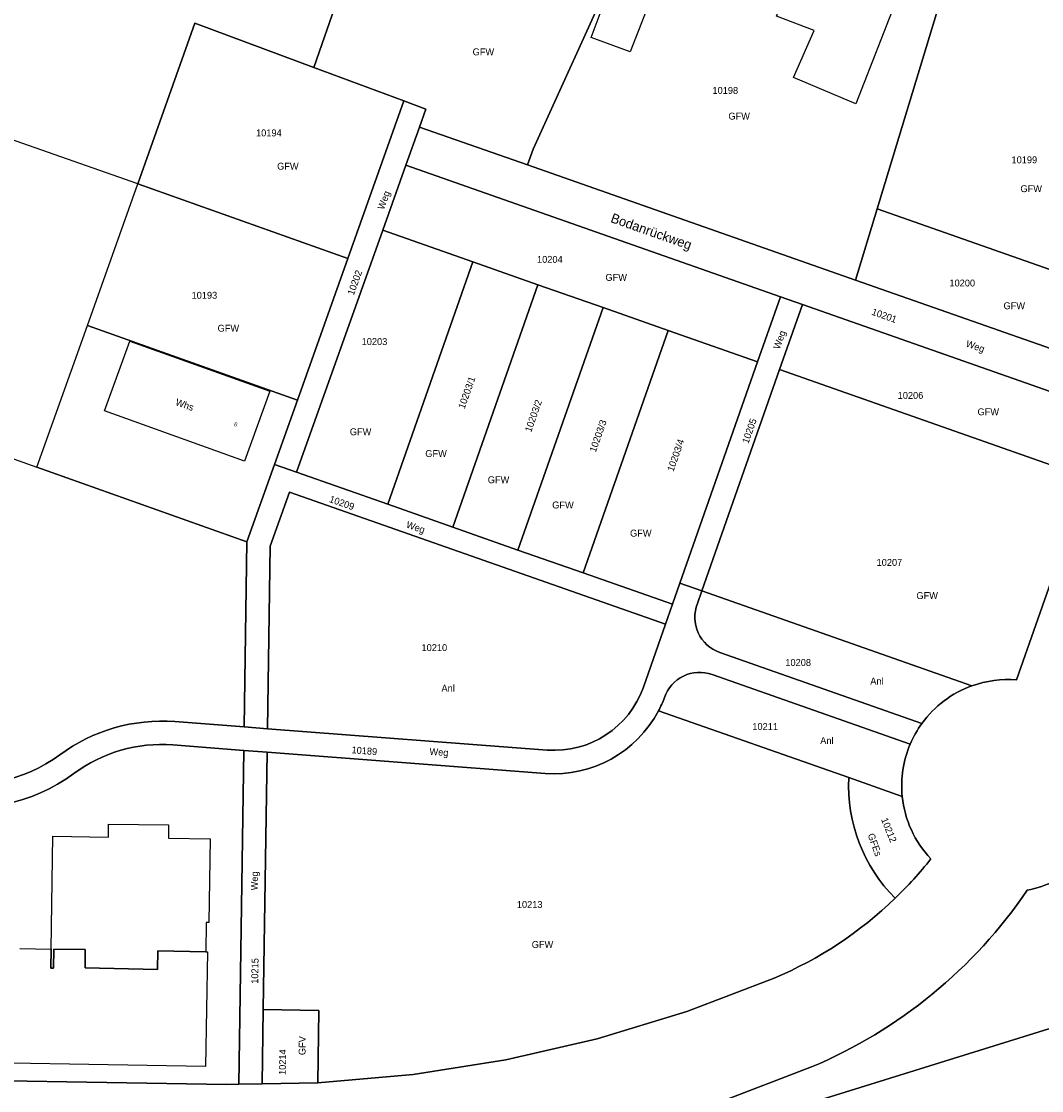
# Model space of a CAD drawing. Extents: x 3509830 to 3510598, y 5283390 to 5283721.
# Tile 5 of 13: x 3509928 to 3510024, y 5283494 to 5283595. Entities that reach past the tile are written whole.
import ezdxf
from ezdxf.enums import TextEntityAlignment as Align

# ---------------------------------------------------------------- set-up
doc = ezdxf.new("R2010")
doc.units = 0
for name, color, linetype in [('FAHRBAHNRANDLINIE', 7, 'CONTINUOUS'), ('FLURSTUECK', 7, 'CONTINUOUS'), ('FLURSTUECKSNUMMER', 7, 'CONTINUOUS'), ('GEBAEUDE-NUTZUNG-FK5', 7, 'CONTINUOUS'), ('NUTZUNGSARTTEXT', 7, 'CONTINUOUS'), ('STRASSENNAME', 7, 'CONTINUOUS'), ('UNTERIRDISCHES-GEBAEUDE', 7, 'CONTINUOUS'), ('WIRTSCHAFTSGEBAEUDE', 7, 'CONTINUOUS'), ('WOHNHAUS', 7, 'CONTINUOUS'), ('WOHNHAUSNUMMER', 7, 'CONTINUOUS')]:
    doc.layers.add(name, color=color, linetype=linetype)
doc.styles.add('Schrift4', font='roman')
doc.styles.add('Schrift5', font='roman')

msp = doc.modelspace()

# ---------------------------------------------------------------- linework, layer by layer
at = {"layer": 'FAHRBAHNRANDLINIE'}
for points in [[(3510014.12, 5283413.115, -0.000024), (3510076.456, 5283439.112, -0.000029), (3510148.076, 5283478.722, -0.000029), (3510214.765, 5283526.348)], [(3510013.873, 5283411.477, -0.000025), (3510078.886, 5283438.709, -0.000025), (3510140.275, 5283471.734, -0.000001), (3510142.072, 5283472.557, -0.000001), (3510146.072, 5283473.055, -0.000002), (3510150.657, 5283474.884, -0.000006), (3510165.181, 5283484.406, -0.00001), (3510186.112, 5283502.035, -0.000002), (3510189.872, 5283504.863, -0.000012), (3510215.93, 5283525.079)]]:
    msp.add_lwpolyline(points, format="xyb", dxfattribs=at)
at = {"layer": 'FLURSTUECK'}
for points in [[(3509955.47, 5283590.55), (3509959.906, 5283603.379), (3509967.91, 5283626.53), (3509992.116, 5283618.05), (3509991.257, 5283616.16), (3509976.13, 5283582.87), (3509975.573, 5283581.374), (3509965.414, 5283584.94), (3509966.016, 5283586.63), (3509963.953, 5283587.396), (3509955.47, 5283590.55)], [(3509905.625, 5283591.245), (3509915.07, 5283619.088), (3509959.906, 5283603.379), (3509955.47, 5283590.55), (3509944.267, 5283594.714), (3509938.882, 5283579.594), (3509905.625, 5283591.245)], [(3509975.573, 5283581.374), (3509976.13, 5283582.87), (3509991.257, 5283616.16), (3510017.536, 5283606.932), (3510008.526, 5283577.227), (3510006.493, 5283570.522), (3509975.573, 5283581.374)], [(3509938.882, 5283579.594), (3509944.267, 5283594.714), (3509955.47, 5283590.55), (3509963.953, 5283587.396), (3509958.664, 5283572.548), (3509938.882, 5283579.594)], [(3509951.76, 5283553.162), (3509953.915, 5283559.213), (3509958.664, 5283572.548), (3509963.953, 5283587.396), (3509966.016, 5283586.63), (3509965.414, 5283584.94), (3509964.132, 5283581.341), (3509961.951, 5283575.218), (3509953.836, 5283552.433), (3509951.76, 5283553.162)], [(3509961.951, 5283575.218), (3509964.132, 5283581.341), (3509999.408, 5283568.96), (3509997.255, 5283562.826), (3509988.84, 5283565.79), (3509982.71, 5283567.94), (3509976.57, 5283570.09), (3509970.44, 5283572.24), (3509961.951, 5283575.218)], [(3509934.132, 5283566.259), (3509938.882, 5283579.594), (3509958.664, 5283572.548), (3509953.915, 5283559.213), (3509934.132, 5283566.259)], [(3509953.836, 5283552.433), (3509961.951, 5283575.218), (3509970.44, 5283572.24), (3509962.43, 5283549.42), (3509953.836, 5283552.433)], [(3509962.43, 5283549.42), (3509970.44, 5283572.24), (3509976.57, 5283570.09), (3509968.56, 5283547.26), (3509962.43, 5283549.42)], [(3509968.56, 5283547.26), (3509976.57, 5283570.09), (3509982.71, 5283567.94), (3509974.69, 5283545.11), (3509968.56, 5283547.26)], [(3509989.939, 5283541.983), (3509997.255, 5283562.826), (3509999.408, 5283568.96), (3510001.483, 5283568.231), (3509999.33, 5283562.098), (3509992.015, 5283541.255), (3509989.939, 5283541.983)], [(3509974.69, 5283545.11), (3509982.71, 5283567.94), (3509988.84, 5283565.79), (3509980.83, 5283542.96), (3509974.69, 5283545.11)], [(3509929.383, 5283552.926), (3509934.132, 5283566.259), (3509953.915, 5283559.213), (3509951.76, 5283553.162), (3509949.166, 5283545.88), (3509929.383, 5283552.926)], [(3509980.83, 5283542.96), (3509988.84, 5283565.79), (3509997.255, 5283562.826), (3509989.939, 5283541.983), (3509989.243, 5283540.001), (3509980.83, 5283542.96)], [(3509948.898, 5283528.449), (3509949.166, 5283545.88), (3509951.76, 5283553.162), (3509953.836, 5283552.433), (3509962.43, 5283549.42), (3509968.56, 5283547.26), (3509974.69, 5283545.11), (3509980.83, 5283542.96), (3509989.243, 5283540.001), (3509988.581, 5283538.114), (3509953.164, 5283550.549), (3509951.36, 5283545.483), (3509951.096, 5283528.281), (3509948.898, 5283528.449)], [(3509948.382, 5283494.805), (3509948.864, 5283526.245), (3509951.062, 5283526.078), (3509950.69, 5283501.845), (3509950.583, 5283494.846), (3509948.382, 5283494.805)], [(3509950.583, 5283494.846), (3509950.69, 5283501.845), (3509955.94, 5283501.764), (3509955.835, 5283494.936), (3509950.583, 5283494.846)], [(3509998.963, 5283467.412), (3509991.98, 5283489.849), (3510028.432, 5283501.194), (3510039.436, 5283497.331), (3510037.78, 5283492.614), (3510057.594, 5283485.66), (3509998.963, 5283467.412)]]:
    msp.add_lwpolyline(points, close=True, dxfattribs=at)
for points in [[(3510008.526, 5283577.227), (3510017.536, 5283606.932), (3510044.281, 5283597.541, -0.031302), (3510044.009, 5283596.578), (3510034.071, 5283568.261), (3510008.526, 5283577.227)], [(3509965.414, 5283584.94), (3509975.573, 5283581.374), (3510006.493, 5283570.522), (3510026.091, 5283563.643, 0.414204), (3510033.739, 5283567.318), (3510028.495, 5283552.384, 0.41455), (3510024.823, 5283560.039), (3510001.483, 5283568.231), (3509999.408, 5283568.96), (3509964.132, 5283581.341), (3509965.414, 5283584.94)], [(3510006.493, 5283570.522), (3510008.526, 5283577.227), (3510034.071, 5283568.261), (3510033.739, 5283567.318, -0.414204), (3510026.091, 5283563.643), (3510006.493, 5283570.522)], [(3509999.33, 5283562.098), (3510001.483, 5283568.231), (3510024.823, 5283560.039, -0.41455), (3510028.495, 5283552.384), (3510028.336, 5283551.917), (3509999.33, 5283562.098)], [(3509885.69, 5283532.475), (3509896.589, 5283564.607), (3509929.383, 5283552.926), (3509949.166, 5283545.88), (3509948.898, 5283528.449), (3509942.355, 5283528.948, 0.180453), (3509931.542, 5283525.826, -0.227425), (3509919.737, 5283523.547), (3509885.69, 5283532.475)], [(3509992.015, 5283541.255), (3509999.33, 5283562.098), (3510028.336, 5283551.917), (3510021.655, 5283532.881, 0.107205), (3510017.452, 5283532.326), (3509992.015, 5283541.255)], [(3509951.096, 5283528.281), (3509951.36, 5283545.483), (3509953.164, 5283550.549), (3509988.581, 5283538.114), (3509986.506, 5283532.201, -0.339543), (3509977.432, 5283526.274), (3509951.096, 5283528.281)], [(3509992.015, 5283541.255), (3510017.452, 5283532.326, 0.150691), (3510012.739, 5283528.787), (3509993.695, 5283535.473, -0.427097), (3509991.601, 5283540.076), (3509992.015, 5283541.255)], [(3509987.926, 5283529.97, 0.03066), (3509988.489, 5283531.208, -0.418227), (3509992.966, 5283533.397), (3510011.637, 5283526.843, 0.126658), (3510010.883, 5283521.914), (3510005.852, 5283523.679), (3509987.926, 5283529.97)], [(3509950.69, 5283501.845), (3509951.062, 5283526.078), (3509977.264, 5283524.08, 0.298841), (3509987.926, 5283529.97), (3510005.852, 5283523.679, 0.211976), (3510010.217, 5283512.317, -0.092206), (3509998.819, 5283504.796), (3509990.579, 5283501.648), (3509982.14, 5283499.078), (3509973.544, 5283497.099), (3509964.831, 5283495.72), (3509955.835, 5283494.936), (3509955.94, 5283501.764), (3509950.69, 5283501.845)], [(3509913.386, 5283495.333), (3509913.808, 5283522.827), (3509919.179, 5283521.419, 0.227419), (3509932.852, 5283524.059, -0.180442), (3509942.187, 5283526.754), (3509948.864, 5283526.245), (3509948.382, 5283494.805), (3509947.224, 5283494.784), (3509913.386, 5283495.333)], [(3510010.217, 5283512.317, -0.211976), (3510005.852, 5283523.679), (3510010.883, 5283521.914, 0.166338), (3510013.582, 5283516.029, -0.033582), (3510010.217, 5283512.317)], [(3509979.39, 5283461.321), (3509973.917, 5283487.982), (3509975.271, 5283488.196), (3509984.48, 5283490.316), (3509993.52, 5283493.069), (3510002.347, 5283496.44, 0.144439), (3510022.666, 5283513.084, 0.069188), (3510025.278, 5283513.958), (3510083.201, 5283493.629), (3510057.594, 5283485.66), (3510037.78, 5283492.614), (3510039.436, 5283497.331), (3510028.432, 5283501.194), (3509991.98, 5283489.849), (3509998.963, 5283467.412), (3509979.39, 5283461.321)]]:
    msp.add_lwpolyline(points, format="xyb", close=True, dxfattribs=at)
for points in [[(3509877.191, 5283486.849, 0.246031), (3509879.303, 5283495.885), (3509911.186, 5283495.368), (3509913.386, 5283495.333), (3509947.224, 5283494.784), (3509948.382, 5283494.805), (3509950.583, 5283494.846), (3509955.835, 5283494.936), (3509964.831, 5283495.72), (3509973.544, 5283497.099), (3509982.14, 5283499.078), (3509990.579, 5283501.648), (3509998.819, 5283504.796, 0.092206), (3510010.217, 5283512.317, 0.033582), (3510013.582, 5283516.029, -0.166338), (3510010.883, 5283521.914, -0.126658), (3510011.637, 5283526.843, -0.056041), (3510012.739, 5283528.787, -0.150691), (3510017.452, 5283532.326, -0.107205), (3510021.655, 5283532.881), (3510028.336, 5283551.917)], [(3509919.737, 5283523.547, 0.227425), (3509931.542, 5283525.826, -0.180453), (3509942.355, 5283528.948), (3509948.898, 5283528.449), (3509951.096, 5283528.281), (3509977.432, 5283526.274, 0.339543), (3509986.506, 5283532.201), (3509988.581, 5283538.114), (3509989.243, 5283540.001), (3509989.939, 5283541.983), (3509992.015, 5283541.255), (3509991.601, 5283540.076, 0.427097), (3509993.695, 5283535.473), (3510012.739, 5283528.787, 0.056041), (3510011.637, 5283526.843), (3509992.966, 5283533.397, 0.418227), (3509988.489, 5283531.208, -0.03066), (3509987.926, 5283529.97, -0.298841), (3509977.264, 5283524.08), (3509951.062, 5283526.078), (3509948.864, 5283526.245), (3509942.187, 5283526.754, 0.180442), (3509932.852, 5283524.059, -0.227419), (3509919.179, 5283521.419)], [(3510025.278, 5283513.958, -0.069188), (3510022.666, 5283513.084, -0.144439), (3510002.347, 5283496.44), (3509993.52, 5283493.069)]]:
    msp.add_lwpolyline(points, format="xyb", dxfattribs=at)
at = {"layer": 'UNTERIRDISCHES-GEBAEUDE'}
msp.add_lwpolyline([(3509927.782, 5283507.59), (3509930.719, 5283507.539), (3509930.702, 5283505.743), (3509930.938, 5283505.732), (3509930.959, 5283507.535), (3509933.916, 5283507.484), (3509933.912, 5283505.753), (3509940.747, 5283505.612), (3509940.768, 5283507.366), (3509945.273, 5283507.288), (3509945.435, 5283507.267), (3509945.262, 5283496.485), (3509915.934, 5283496.984)], dxfattribs=at)
at = {"layer": 'WIRTSCHAFTSGEBAEUDE'}
msp.add_lwpolyline([(3509981.59, 5283593.36), (3509982.82, 5283596.65), (3509982.74, 5283596.68), (3509986.33, 5283606.06), (3509990.15, 5283604.63), (3509986.54, 5283595.33), (3509985.25, 5283592.01), (3509981.59, 5283593.36)], close=True, dxfattribs=at)
at = {"layer": 'WOHNHAUS'}
for points in [[(3509994.17, 5283598.95), (3509994.84, 5283600.75), (3509991.15, 5283602.11), (3509993.99, 5283609.75), (3510003.4, 5283606.25), (3510003.22, 5283605.78), (3510006.52, 5283604.54), (3510006.7, 5283605.03), (3510012.65, 5283602.82), (3510008.87, 5283593.14), (3510006.52, 5283587.12), (3510000.65, 5283589.59), (3510002.6, 5283594.04), (3509999.03, 5283595.37), (3509999.56, 5283596.79), (3509999.61, 5283596.93), (3509994.17, 5283598.95)], [(3509938.124, 5283564.791), (3509951.302, 5283560.065), (3509948.925, 5283553.482), (3509935.759, 5283558.202), (3509938.124, 5283564.791)], [(3509945.699, 5283517.906), (3509945.564, 5283510.038), (3509945.315, 5283510.042), (3509945.273, 5283507.288), (3509940.768, 5283507.366), (3509940.747, 5283505.612), (3509933.912, 5283505.753), (3509933.916, 5283507.484), (3509930.959, 5283507.535), (3509930.938, 5283505.732), (3509930.702, 5283505.743), (3509930.719, 5283507.539), (3509930.882, 5283518.159), (3509936.114, 5283518.07), (3509936.124, 5283519.31), (3509941.765, 5283519.234), (3509941.765, 5283517.973), (3509945.699, 5283517.906)]]:
    msp.add_lwpolyline(points, close=True, dxfattribs=at)

# ---------------------------------------------------------------- texts
at = {"layer": 'FLURSTUECKSNUMMER', "color": 1, "style": 'Schrift4'}
for s, p in [('10198', (3509993.009, 5283588.062)), ('10194', (3509950.017, 5283584.063)), ('10199', (3510021.173, 5283581.528)), ('10204', (3509976.484, 5283572.154)), ('10200', (3510015.326, 5283569.926)), ('10193', (3509943.943, 5283568.771)), ('10203', (3509959.964, 5283564.414)), ('10206', (3510010.453, 5283559.345)), ('10207', (3510008.465, 5283543.618)), ('10210', (3509965.602, 5283535.595)), ('10208', (3509999.873, 5283534.193)), ('10211', (3509996.764, 5283528.16)), ('10213', (3509974.581, 5283511.407))]:
    msp.add_text(s, height=0.65, dxfattribs=at).set_placement(p)
for s, rotation, p in [('10202', 70.398, (3509959.221, 5283569.044)), ('10201', 340.659, (3510007.947, 5283567.281)), ('Weg', 340.659, (3510016.822, 5283564.294)), ('10203/1', 70.659, (3509969.654, 5283558.344)), ('10203/2', 70.668, (3509975.928, 5283556.154)), ('10203/3', 70.641, (3509982.016, 5283554.26)), ('10205', 70.659, (3509996.392, 5283555.076)), ('10203/4', 70.668, (3509989.33, 5283552.441)), ('10209', 340.65, (3509956.854, 5283549.646)), ('10189', 355.644, (3509958.989, 5283525.979)), ('10212', 291.942, (3510008.877, 5283519.743)), ('10215', 89.118, (3509950.218, 5283504.26)), ('10214', 89.127, (3509952.817, 5283495.675))]:
    msp.add_text(s, height=0.65, rotation=rotation, dxfattribs=at).set_placement(p)
at = {"layer": 'GEBAEUDE-NUTZUNG-FK5', "color": 1, "style": 'Schrift4'}
msp.add_text('Whs', height=0.65, rotation=340.704, dxfattribs=at).set_placement((3509943.19, 5283558.481), align=Align.CENTER)
at = {"layer": 'NUTZUNGSARTTEXT', "color": 1, "style": 'Schrift4'}
for s, p in [('GFW', (3509970.416, 5283591.693)), ('GFW', (3509994.51, 5283585.641)), ('GFW', (3509952.002, 5283580.926)), ('GFW', (3510022.019, 5283578.81)), ('GFW', (3509982.927, 5283570.457)), ('GFW', (3510020.423, 5283567.784)), ('GFW', (3509946.396, 5283565.668)), ('GFW', (3510017.973, 5283557.797)), ('GFW', (3509958.85, 5283555.92)), ('GFW', (3509965.96, 5283553.871)), ('GFW', (3509971.844, 5283551.402)), ('GFW', (3509977.914, 5283549.026)), ('GFW', (3509985.246, 5283546.371)), ('GFW', (3510012.218, 5283540.497)), ('Anl', (3510007.875, 5283532.44)), ('Anl', (3509967.483, 5283531.772)), ('Anl', (3510003.16, 5283526.834)), ('GFW', (3509975.984, 5283507.641))]:
    msp.add_text(s, height=0.65, dxfattribs=at).set_placement(p)
for s, rotation, p in [('Weg', 70.389, (3509962.062, 5283577.102)), ('Weg', 70.659, (3509999.336, 5283563.96)), ('Weg', 340.65, (3509964.104, 5283547.253)), ('Weg', 355.635, (3509966.332, 5283525.832)), ('GFEs', 289.8, (3510007.616, 5283518.296)), ('Weg', 89.127, (3509950.182, 5283513.061)), ('GFV', 89.127, (3509954.675, 5283497.542))]:
    msp.add_text(s, height=0.65, rotation=rotation, dxfattribs=at).set_placement(p)
at = {"layer": 'STRASSENNAME', "color": 1, "style": 'Schrift4'}
msp.add_text('Bodanrückweg', height=0.9, rotation=340.659, dxfattribs=at).set_placement((3509987.104, 5283574.685), align=Align.CENTER)
at = {"layer": 'WOHNHAUSNUMMER', "color": 1, "style": 'Schrift5'}
msp.add_text('6', height=0.39, rotation=340.281, dxfattribs=at).set_placement((3509947.896, 5283556.811))

doc.saveas('drawing.dxf')
